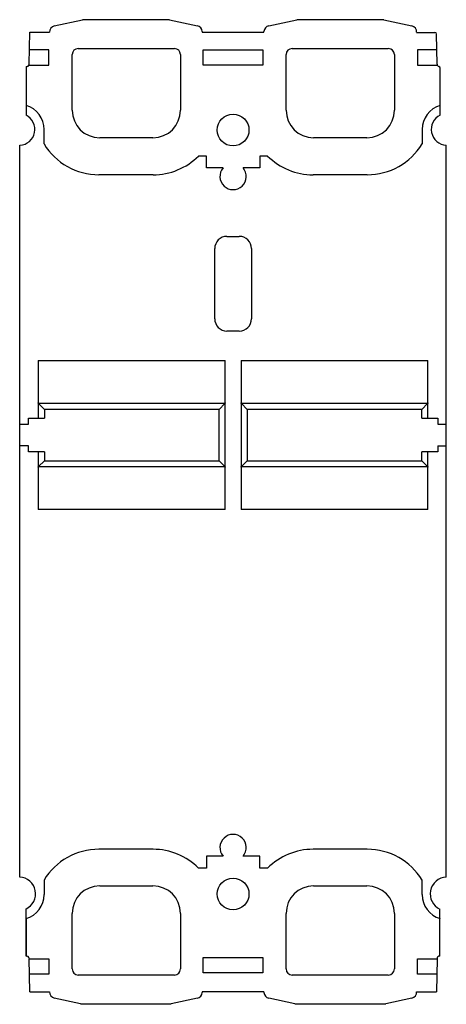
# Model space of a CAD drawing. Header units: millimetres. Extents: x 32 to 102, y 12 to 174.
import ezdxf

# ---------------------------------------------------------------- set-up
doc = ezdxf.new("R2010")
doc.units = ezdxf.units.MM
doc.header["$LTSCALE"] = 12.172994
doc.layers.get('0').update_dxf_attribs({"linetype": 'CONTINUOUS'})

msp = doc.modelspace()

# ---------------------------------------------------------------- linework, layer by layer
at = {"color": 7, "linetype": 'Continuous'}
for p, q in [((37.73, 172.58), (42.31, 173.6)), ((56.53, 173.6), (42.31, 173.6)), ((56.53, 173.6), (61.12, 172.58)), ((72.78, 172.58), (77.36, 173.6)), ((91.58, 173.6), (77.36, 173.6)), ((91.58, 173.6), (96.17, 172.58)), ((33.61, 166.33), (33.7, 171.55)), ((33.7, 171.55), (36.95, 171.55)), ((61.9, 171.68), (61.9, 171.54)), ((61.9, 171.54), (72, 171.54)), ((72, 171.54), (72, 171.68)), ((96.95, 171.53), (99.91, 171.53)), ((100.29, 166.33), (100.21, 171.24)), ((36.82, 168.64), (33.65, 168.64)), ((36.82, 166.14), (36.82, 168.64)), ((40.65, 158.78), (40.65, 167.88)), ((41.65, 168.88), (57.35, 168.88)), ((58.35, 167.88), (58.35, 158.78)), ((62.07, 166.14), (62.07, 168.64)), ((62.07, 168.64), (71.82, 168.64)), ((71.82, 168.64), (71.82, 166.14)), ((75.62, 158.78), (75.62, 167.88)), ((76.62, 168.88), (92.32, 168.88)), ((93.32, 167.88), (93.32, 158.78)), ((97.07, 168.64), (97.07, 166.14)), ((100.25, 168.64), (97.07, 168.64)), ((33.55, 166.14), (36.82, 166.14)), ((71.82, 166.14), (62.07, 166.14)), ((97.07, 166.14), (100.35, 166.14)), ((33.1, 165.95), (33.1, 157.97)), ((100.8, 157.97), (100.8, 165.67)), ((36.05, 153.27), (36.05, 155.64)), ((97.85, 155.64), (97.85, 153.27)), ((53.85, 154.28), (45.15, 154.28)), ((88.82, 154.28), (80.12, 154.28)), ((32.07, 33.29), (32.1, 153.04)), ((101.8, 33.28), (101.8, 153.04)), ((62.6, 151.29), (61.29, 151.29)), ((62.6, 149.34), (62.6, 151.29)), ((71.3, 151.29), (71.3, 149.34)), ((72.6, 151.29), (71.3, 151.29)), ((65.32, 149.34), (62.6, 149.34)), ((71.3, 149.34), (68.58, 149.34)), ((53.87, 148.22), (45.02, 148.22)), ((88.87, 148.22), (80.02, 148.22)), ((65.95, 138.14), (67.95, 138.14)), ((63.95, 124.64), (63.95, 136.14)), ((69.95, 136.14), (69.95, 124.64)), ((67.95, 122.64), (65.95, 122.64)), ((35.1, 117.84), (35.1, 108.38)), ((35.1, 117.84), (65.65, 117.84)), ((65.65, 93.42), (65.65, 117.84)), ((68.25, 117.84), (68.25, 93.42)), ((68.25, 117.84), (98.8, 117.84)), ((98.8, 108.38), (98.8, 117.84)), ((36.1, 109.83), (35.16, 110.77)), ((65.59, 110.77), (35.16, 110.77)), ((36.1, 109.83), (36.1, 108.38)), ((64.65, 109.83), (36.1, 109.83)), ((64.65, 109.83), (65.59, 110.77)), ((64.65, 101.43), (64.65, 109.83)), ((98.74, 110.77), (68.31, 110.77)), ((69.25, 109.83), (68.31, 110.77)), ((69.25, 109.83), (69.25, 101.43)), ((97.8, 109.83), (69.25, 109.83)), ((97.8, 109.83), (98.74, 110.77)), ((97.8, 108.38), (97.8, 109.83)), ((33.5, 107.38), (33.5, 108.38)), ((33.5, 108.38), (36.1, 108.38)), ((97.8, 108.38), (100.4, 108.38)), ((100.4, 108.38), (100.4, 107.38)), ((32.09, 107.38), (33.5, 107.38)), ((100.4, 107.38), (101.8, 107.38)), ((33.5, 103.88), (32.09, 103.88)), ((33.5, 102.88), (33.5, 103.88)), ((100.4, 103.88), (101.8, 103.88)), ((100.4, 103.88), (100.4, 102.88)), ((36.1, 102.88), (33.5, 102.88)), ((35.1, 102.88), (35.1, 93.42)), ((36.1, 102.88), (36.1, 101.43)), ((100.4, 102.88), (97.8, 102.88)), ((97.8, 101.43), (97.8, 102.88)), ((98.8, 93.42), (98.8, 102.88)), ((36.1, 101.43), (35.16, 100.49)), ((35.16, 100.49), (65.59, 100.49)), ((36.1, 101.43), (64.65, 101.43)), ((64.65, 101.43), (65.59, 100.49)), ((69.25, 101.43), (68.31, 100.49)), ((68.31, 100.49), (98.74, 100.49)), ((69.25, 101.43), (97.8, 101.43)), ((97.8, 101.43), (98.74, 100.49)), ((65.65, 93.42), (35.1, 93.42)), ((98.8, 93.42), (68.25, 93.42)), ((53.87, 37.84), (45.02, 37.84)), ((88.87, 37.84), (80.02, 37.84)), ((65.32, 36.72), (62.6, 36.72)), ((62.6, 36.72), (62.6, 34.77)), ((71.3, 36.72), (68.58, 36.72)), ((71.3, 34.77), (71.3, 36.72)), ((62.6, 34.77), (61.29, 34.77)), ((72.6, 34.77), (71.3, 34.77)), ((36.05, 32.79), (36.05, 30.42)), ((97.85, 30.42), (97.85, 32.79)), ((45.15, 31.85), (53.85, 31.85)), ((80.12, 31.85), (88.82, 31.85)), ((33.07, 28.05), (33.07, 20.32)), ((100.77, 20.33), (100.77, 28.03)), ((33.1, 26.48), (33.1, 20.32)), ((40.65, 18.25), (40.65, 27.35)), ((58.35, 27.35), (58.35, 18.25)), ((75.62, 18.25), (75.62, 27.35)), ((93.32, 27.35), (93.32, 18.25)), ((33.61, 19.92), (36.82, 19.92)), ((33.7, 14.51), (33.61, 19.92)), ((36.82, 19.92), (36.82, 17.42)), ((62.07, 20.14), (71.82, 20.14)), ((62.07, 17.64), (62.07, 20.14)), ((71.82, 20.14), (71.82, 17.64)), ((97.07, 19.92), (100.29, 19.92)), ((97.07, 17.42), (97.07, 19.92)), ((100.29, 19.92), (100.2, 14.53)), ((36.82, 17.42), (33.65, 17.42)), ((57.35, 17.25), (41.65, 17.25)), ((71.82, 17.64), (62.07, 17.64)), ((92.32, 17.25), (76.62, 17.25)), ((100.25, 17.42), (97.07, 17.42)), ((33.7, 14.51), (36.95, 14.51)), ((72, 14.52), (61.9, 14.52)), ((61.9, 14.52), (61.9, 14.38)), ((72, 14.52), (72, 14.38)), ((96.95, 14.53), (100.2, 14.53)), ((42, 12.53), (37.73, 13.48)), ((61.12, 13.48), (56.85, 12.53)), ((77.05, 12.53), (72.78, 13.48)), ((96.17, 13.48), (91.9, 12.53)), ((42, 12.53), (56.85, 12.53)), ((42.6, 12.53), (42.6, 12.47)), ((56.61, 12.47), (42.6, 12.47)), ((77.05, 12.53), (91.9, 12.53)), ((77.57, 12.53), (77.57, 12.47)), ((91.58, 12.47), (77.57, 12.47))]:
    msp.add_line(p, q, dxfattribs=at)
for centre in [(66.95, 155.54), (66.95, 30.52)]:
    msp.add_circle(centre, 2.6, dxfattribs=at)
for centre, radius, start, end in [((37.95, 171.61), 1, 102.5, 183.4914), ((60.9, 171.61), 1, 3.9693, 77.5), ((73, 171.61), 1, 102.5, 176.0307), ((95.95, 171.61), 1, 355.6904, 77.5), ((99.91, 171.23), 0.3, 1, 89.9864), ((41.65, 167.88), 1, 90, 180), ((57.35, 167.88), 1, 0, 90), ((76.62, 167.88), 1, 90, 180), ((92.32, 167.88), 1, 0, 90), ((33.21, 166.34), 0.4, 254.4962, 359), ((100.69, 166.34), 0.4, 181, 254.3691), ((100.5, 165.67), 0.3, 359.9864, 74.3691), ((31.95, 155.64), 4.1, 0, 73.7107), ((101.95, 155.64), 4.1, 106.2453, 180), ((31.95, 155.64), 2.6, 273.3399, 63.7488), ((45.15, 158.78), 4.5, 180, 270), ((53.85, 158.78), 4.5, 270, 360), ((80.12, 158.78), 4.5, 180, 270), ((88.82, 158.78), 4.5, 270, 360), ((101.95, 155.64), 2.6, 116.1862, 266.6926), ((45.02, 158.72), 10.5, 211.2666, 270), ((88.87, 158.72), 10.5, 270, 328.7334), ((53.87, 158.72), 10.5, 270, 314.9585), ((80.02, 158.72), 10.5, 225.0415, 270), ((66.95, 147.94), 2.15, 139.3707, 40.6293), ((65.95, 136.14), 2, 90, 180), ((67.95, 136.14), 2, 0, 90), ((65.95, 124.64), 2, 180, 270), ((67.95, 124.64), 2, 270, 360), ((66.95, 38.12), 2.15, 319.3707, 220.6293), ((45.02, 27.34), 10.5, 90, 148.7334), ((53.87, 27.34), 10.5, 45.0415, 90), ((80.02, 27.34), 10.5, 90, 134.9585), ((88.87, 27.34), 10.5, 31.2666, 90), ((31.92, 30.55), 2.75, 294.7062, 86.8596), ((101.92, 30.53), 2.75, 92.5506, 245.2665), ((45.15, 27.35), 4.5, 90, 180), ((53.85, 27.35), 4.5, 0, 90), ((80.12, 27.35), 4.5, 90, 180), ((88.82, 27.35), 4.5, 0, 90), ((31.95, 30.42), 4.1, 286.2893, 360), ((101.95, 30.42), 4.1, 180, 253.2942), ((33.21, 19.94), 0.4, 1, 110.0242), ((100.69, 19.94), 0.4, 78.9186, 179), ((41.65, 18.25), 1, 180, 270), ((57.35, 18.25), 1, 270, 360), ((76.62, 18.25), 1, 180, 270), ((92.32, 18.25), 1, 270, 360), ((37.95, 14.45), 1, 176.5086, 257.5), ((95.95, 14.45), 1, 282.5, 4.3096), ((60.9, 14.45), 1, 282.5, 356.0307), ((73, 14.45), 1, 183.9693, 257.5)]:
    msp.add_arc(centre, radius, start, end, dxfattribs=at)
for points, knots in [([(35.16, 110.77), (35.14, 110.79), (35.11, 110.83), (35.1, 110.88), (35.1, 110.9)], [0, 0, 0, 0, 0.523039, 1, 1, 1, 1]), ([(65.65, 110.9), (65.65, 110.88), (65.64, 110.83), (65.61, 110.79), (65.59, 110.77)], [0, 0, 0, 0, 0.476961, 1, 1, 1, 1]), ([(68.31, 110.77), (68.29, 110.79), (68.26, 110.83), (68.25, 110.88), (68.25, 110.9)], [0, 0, 0, 0, 0.523039, 1, 1, 1, 1]), ([(98.8, 110.9), (98.8, 110.88), (98.79, 110.83), (98.76, 110.79), (98.74, 110.77)], [0, 0, 0, 0, 0.476961, 1, 1, 1, 1]), ([(35.1, 100.36), (35.1, 100.38), (35.11, 100.43), (35.14, 100.47), (35.16, 100.49)], [0, 0, 0, 0, 0.476961, 1, 1, 1, 1]), ([(65.59, 100.49), (65.61, 100.47), (65.64, 100.43), (65.65, 100.38), (65.65, 100.36)], [0, 0, 0, 0, 0.523039, 1, 1, 1, 1]), ([(68.25, 100.36), (68.25, 100.38), (68.26, 100.43), (68.29, 100.47), (68.31, 100.49)], [0, 0, 0, 0, 0.476961, 1, 1, 1, 1]), ([(98.74, 100.49), (98.76, 100.47), (98.79, 100.43), (98.8, 100.38), (98.8, 100.36)], [0, 0, 0, 0, 0.523039, 1, 1, 1, 1])]:
    msp.add_open_spline(points, degree=3, knots=knots, dxfattribs=at)

doc.saveas('drawing.dxf')
